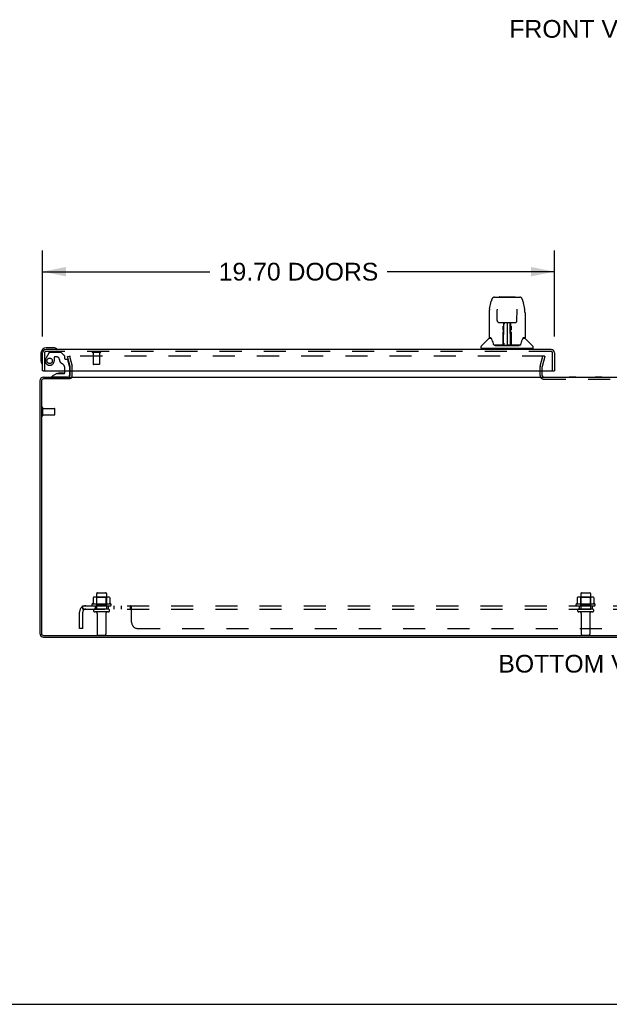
# Model space of a CAD drawing. Header units: inches. Extents: x 0 to 155, y 0 to 100.
# Tile 1 of 19: x 28 to 50, y 0 to 38. Entities that reach past the tile are written whole.
import ezdxf

# ---------------------------------------------------------------- set-up
doc = ezdxf.new("R2010")
doc.units = ezdxf.units.IN
doc.header["$LTSCALE"] = 8.5
doc.header["$MEASUREMENT"] = 0
doc.linetypes.add('HIDDEN', pattern=[0.2, 0.1, -0.1])
doc.layers.get('0').update_dxf_attribs({"linetype": 'CONTINUOUS'})
for name, color, linetype in [('DEFAULT_2', 8, 'HIDDEN'), ('DIMENSIONS', 7, 'CONTINUOUS'), ('DOOR_ASSEMBLY_LEFT', 7, 'CONTINUOUS'), ('SUBPANEL', 7, 'CONTINUOUS')]:
    doc.layers.add(name, color=color, linetype=linetype)
doc.styles.get("Standard").update_dxf_attribs({"font": 'arial.ttf'})
doc.dimstyles.new('DIMSTYLE_1', dxfattribs={"dimtxt": 0.681818, "dimasz": 0.909091, "dimexe": 0.09, "dimexo": 0.07, "dimgap": 0.0375, "dimtad": 0, "dimtih": 1, "dimtoh": 1, "dimzin": 4, "dimdsep": 46, "dimtxsty": 'Standard', "dimblk": '_FILLED', "dimblk1": '_FILLED', "dimblk2": '_FILLED', "dimcen": 0.09, "dimadec": 3, "dimazin": 1, "dimtfac": 1, "dimtdec": 3, "dimtofl": 0, "dimtmove": 0, "dimatfit": 3, "dimldrblk": '_FILLED', "dimfxl": 0, "dimtolj": 1, "dimtzin": 4, "dimarcsym": 0})

# ---------------------------------------------------------------- blocks, each defined once
blk = doc.blocks.new('_FILLED')
at = {"color": 0, "linetype": 'ByBlock'}
blk.add_solid([(0, 0), (-1, 0.2), (-1, -0.2)], dxfattribs=at)
blk = doc.blocks.new('*D10')
at = {"layer": 'DIMENSIONS', "color": 2, "linetype": 'Continuous'}
for p, q in [((28.569, 25.706), (28.569, 29.016)), ((48.269, 25.706), (48.269, 29.016)), ((28.569, 28.198), (35.011, 28.198)), ((48.269, 28.198), (41.826, 28.198))]:
    blk.add_line(p, q, dxfattribs=at)
at = {"layer": 'DIMENSIONS', "color": 2, "linetype": 'Continuous', "xscale": 0.9090909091, "yscale": 0.9090909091, "zscale": 0.9090909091, "rotation": 180}
blk.add_blockref('_FILLED', (28.569, 28.198), dxfattribs=at)
at = {"layer": 'DIMENSIONS', "color": 2, "linetype": 'Continuous', "xscale": 0.9090909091, "yscale": 0.9090909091, "zscale": 0.9090909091}
blk.add_blockref('_FILLED', (48.269, 28.198), dxfattribs=at)
at = {"layer": 'DIMENSIONS', "color": 2, "linetype": 'Continuous', "insert": (38.419, 28.539), "char_height": 0.68182, "width": 6.13383, "attachment_point": 2, "line_spacing_factor": 0.9}
blk.add_mtext('19.70 DOORS', dxfattribs=at)

msp = doc.modelspace()

# ---------------------------------------------------------------- linework, layer by layer
at = {"color": 3, "linetype": 'Continuous'}
for p, q in [((29.639, 24.206), (29.639, 24.379)), ((47.789, 24.206), (47.789, 24.379)), ((28.464, 23.991), (28.464, 14.281)), ((28.527, 23.993), (28.527, 14.279)), ((29.636, 24.073), (28.607, 24.073)), ((28.609, 24.136), (29.639, 24.136)), ((29.666, 24.136), (69.262, 24.136)), ((28.607, 14.199), (70.321, 14.199)), ((28.609, 14.136), (70.319, 14.136))]:
    msp.add_line(p, q, dxfattribs=at)
at = {"color": 7, "linetype": 'Continuous'}
for p, q in [((29.639, 24.075), (29.639, 24.136)), ((48.836, 24.141), (48.836, 24.136)), ((49.092, 24.141), (48.836, 24.141)), ((49.092, 24.141), (49.092, 24.136)), ((49.836, 24.141), (49.836, 24.136)), ((50.092, 24.141), (49.836, 24.141)), ((50.092, 24.141), (50.092, 24.136)), ((0, 0), (154.545, 0))]:
    msp.add_line(p, q, dxfattribs=at)
at = {"color": 3, "linetype": 'Continuous'}
for centre, radius, start, end in [((28.609, 23.991), 0.145, 90, 180), ((28.607, 23.993), 0.08, 90, 180), ((29.569, 24.206), 0.07, 273.2317, 360), ((47.859, 24.206), 0.07, 191.25, 270), ((28.609, 14.281), 0.145, 180, 270), ((28.607, 14.279), 0.08, 180, 270)]:
    msp.add_arc(centre, radius, start, end, dxfattribs=at)
at = {"color": 7, "linetype": 'Continuous'}
msp.add_arc((47.859, 24.206), 0.07, 180, 191.25, dxfattribs=at)
at = {"layer": 'DEFAULT_2', "color": 8, "linetype": 'HIDDEN'}
for p, q in [((29.535, 24.929), (29.607, 24.949)), ((29.638, 24.545), (29.535, 24.929)), ((29.607, 24.949), (29.71, 24.565)), ((47.871, 24.949), (29.63, 24.949)), ((47.718, 24.565), (47.821, 24.949)), ((47.893, 24.929), (47.791, 24.545)), ((47.893, 24.929), (47.821, 24.949)), ((29.639, 24.379), (29.639, 24.535)), ((29.714, 24.206), (29.714, 24.535)), ((47.714, 24.206), (47.714, 24.535)), ((47.789, 24.379), (47.789, 24.535)), ((47.859, 24.061), (51.069, 24.061)), ((28.539, 22.669), (28.539, 22.953)), ((28.582, 22.669), (28.582, 22.953)), ((28.582, 22.935), (29.029, 22.935)), ((29.039, 22.697), (29.039, 22.925)), ((28.582, 22.687), (29.029, 22.687)), ((30.52, 15.651), (30.52, 15.433)), ((31.095, 15.672), (30.584, 15.672)), ((30.656, 15.652), (30.636, 15.672)), ((30.652, 15.806), (30.652, 15.211)), ((30.656, 15.356), (30.656, 15.652)), ((31.023, 15.652), (30.656, 15.652)), ((30.682, 15.836), (30.997, 15.836)), ((31.023, 15.652), (31.043, 15.672)), ((31.023, 15.356), (31.023, 15.652)), ((31.027, 15.806), (31.027, 15.211)), ((31.158, 15.651), (31.158, 15.433)), ((49.145, 15.651), (49.145, 15.433)), ((49.72, 15.672), (49.209, 15.672)), ((49.281, 15.652), (49.261, 15.672)), ((49.277, 15.806), (49.277, 15.211)), ((49.648, 15.652), (49.281, 15.652)), ((49.281, 15.356), (49.281, 15.652)), ((49.307, 15.836), (49.622, 15.836)), ((49.648, 15.652), (49.668, 15.672)), ((49.648, 15.356), (49.648, 15.652)), ((49.652, 15.806), (49.652, 15.211)), ((49.783, 15.651), (49.783, 15.433)), ((31.195, 15.406), (30.483, 15.406)), ((30.505, 15.336), (31.173, 15.336)), ((31.097, 15.211), (30.582, 15.211)), ((30.656, 15.356), (30.636, 15.336)), ((31.023, 15.356), (30.656, 15.356)), ((31.023, 15.356), (31.043, 15.336)), ((49.82, 15.406), (49.108, 15.406)), ((49.13, 15.336), (49.798, 15.336)), ((49.722, 15.211), (49.207, 15.211)), ((49.281, 15.356), (49.261, 15.336)), ((49.648, 15.356), (49.281, 15.356)), ((49.648, 15.356), (49.668, 15.336)), ((31.097, 15.101), (30.582, 15.101)), ((30.674, 15.039), (30.674, 14.241)), ((31.004, 15.039), (31.004, 14.241)), ((49.722, 15.101), (49.207, 15.101)), ((49.299, 15.039), (49.299, 14.241)), ((49.629, 15.039), (49.629, 14.241)), ((30.704, 14.211), (30.974, 14.211)), ((49.329, 14.211), (49.599, 14.211))]:
    msp.add_line(p, q, dxfattribs=at)
for points in [[(29.63, 24.949), (29.629, 24.949), (29.627, 24.949), (29.626, 24.948), (29.624, 24.948), (29.623, 24.947), (29.622, 24.946), (29.621, 24.945), (29.619, 24.944), (29.618, 24.943), (29.618, 24.942), (29.617, 24.941), (29.616, 24.939), (29.616, 24.938), (29.615, 24.937), (29.615, 24.935), (29.615, 24.934)], [(29.615, 24.934), (29.615, 24.934), (29.615, 24.932), (29.616, 24.931)], [(47.882, 24.943), (47.881, 24.944), (47.88, 24.945), (47.879, 24.946), (47.878, 24.947), (47.876, 24.948), (47.875, 24.948), (47.874, 24.949), (47.872, 24.949), (47.871, 24.949)], [(47.882, 24.943), (47.883, 24.942), (47.884, 24.941), (47.885, 24.939), (47.885, 24.938), (47.885, 24.937), (47.886, 24.935), (47.886, 24.934)], [(47.886, 24.934), (47.886, 24.934), (47.885, 24.932), (47.885, 24.931)], [(30.526, 15.66), (30.525, 15.659), (30.523, 15.658), (30.522, 15.657), (30.521, 15.656), (30.521, 15.654), (30.52, 15.652), (30.52, 15.651)], [(31.152, 15.66), (31.154, 15.659), (31.155, 15.658), (31.156, 15.657), (31.157, 15.656), (31.158, 15.654), (31.158, 15.652), (31.158, 15.651)], [(49.151, 15.66), (49.15, 15.659), (49.148, 15.658), (49.147, 15.657), (49.146, 15.656), (49.146, 15.654), (49.145, 15.652), (49.145, 15.651)], [(49.777, 15.66), (49.779, 15.659), (49.78, 15.658), (49.781, 15.657), (49.782, 15.656), (49.783, 15.654), (49.783, 15.652), (49.783, 15.651)], [(30.52, 15.433), (30.52, 15.432), (30.52, 15.43), (30.52, 15.429), (30.519, 15.429), (30.519, 15.428), (30.519, 15.427), (30.518, 15.427), (30.518, 15.426), (30.518, 15.426), (30.517, 15.426), (30.517, 15.425), (30.517, 15.425), (30.516, 15.425), (30.516, 15.425), (30.516, 15.424), (30.516, 15.424), (30.515, 15.424), (30.515, 15.424)], [(31.163, 15.424), (31.163, 15.424), (31.163, 15.424), (31.163, 15.424), (31.162, 15.425), (31.162, 15.425), (31.162, 15.425), (31.161, 15.425), (31.161, 15.426), (31.161, 15.426), (31.16, 15.426), (31.16, 15.427), (31.16, 15.427), (31.159, 15.428), (31.159, 15.429), (31.159, 15.429), (31.158, 15.43), (31.158, 15.432), (31.158, 15.433)], [(49.145, 15.433), (49.145, 15.432), (49.145, 15.43), (49.145, 15.429), (49.144, 15.429), (49.144, 15.428), (49.144, 15.427), (49.143, 15.427), (49.143, 15.426), (49.143, 15.426), (49.142, 15.426), (49.142, 15.425), (49.142, 15.425), (49.141, 15.425), (49.141, 15.425), (49.141, 15.424), (49.141, 15.424), (49.14, 15.424), (49.14, 15.424)], [(49.788, 15.424), (49.788, 15.424), (49.788, 15.424), (49.788, 15.424), (49.787, 15.425), (49.787, 15.425), (49.787, 15.425), (49.786, 15.425), (49.786, 15.426), (49.786, 15.426), (49.785, 15.426), (49.785, 15.427), (49.785, 15.427), (49.784, 15.428), (49.784, 15.429), (49.784, 15.429), (49.783, 15.43), (49.783, 15.432), (49.783, 15.433)]]:
    msp.add_lwpolyline(points, dxfattribs=at)
for centre, radius, start, end in [((29.599, 24.535), 0.04, 0, 15), ((29.599, 24.535), 0.115, 0, 15), ((47.829, 24.535), 0.115, 165, 180), ((47.829, 24.535), 0.04, 165, 180), ((29.569, 24.206), 0.145, 308.7549, 360), ((47.859, 24.206), 0.145, 180, 270), ((28.561, 22.953), 0.0215, 360, 180), ((29.029, 22.925), 0.01, 360, 90), ((28.561, 22.669), 0.0215, 180, 0), ((29.029, 22.697), 0.01, 270, 0), ((30.584, 15.531), 0.141, 90, 113.95), ((30.682, 15.806), 0.03, 90, 180), ((30.997, 15.806), 0.03, 0, 90), ((31.095, 15.531), 0.141, 66.05, 90), ((49.209, 15.531), 0.141, 90, 113.95), ((49.307, 15.806), 0.03, 90, 180), ((49.622, 15.806), 0.03, 0, 90), ((49.72, 15.531), 0.141, 66.05, 90), ((30.505, 15.375), 0.0384, 124.4497, 270), ((30.839, 14.806), 0.698, 117.6814, 120.6631), ((30.582, 15.156), 0.055, 90, 270), ((31.097, 15.156), 0.055, 270, 90), ((30.839, 14.806), 0.698, 59.3369, 62.3186), ((31.173, 15.375), 0.0384, 270, 55.5503), ((49.13, 15.375), 0.0384, 124.4497, 270), ((49.464, 14.806), 0.698, 117.6814, 120.6631), ((49.207, 15.156), 0.055, 90, 270), ((49.722, 15.156), 0.055, 270, 90), ((49.464, 14.806), 0.698, 59.3369, 62.3186), ((49.798, 15.375), 0.0384, 270, 55.5503), ((30.612, 15.039), 0.0625, 0, 90), ((31.067, 15.039), 0.0625, 90, 180), ((49.237, 15.039), 0.0625, 0, 90), ((49.692, 15.039), 0.0625, 90, 180), ((30.704, 14.241), 0.03, 180, 270), ((30.974, 14.241), 0.03, 270, 360), ((49.329, 14.241), 0.03, 180, 270), ((49.599, 14.241), 0.03, 270, 360)]:
    msp.add_arc(centre, radius, start, end, dxfattribs=at)
at = {"layer": 'DOOR_ASSEMBLY_LEFT', "color": 7, "linetype": 'Continuous'}
for p, q in [((45.77, 26.76), (45.835, 27.065)), ((45.835, 27.066), (45.835, 27.065)), ((45.959, 27.22), (46.928, 27.22)), ((46.15, 27.227), (46.737, 27.227)), ((47.052, 27.065), (47.118, 26.76)), ((45.755, 26.617), (45.755, 25.653)), ((45.755, 26.617), (45.755, 26.617)), ((46.056, 26.755), (46.056, 26.752)), ((46.056, 26.752), (46.056, 26.747)), ((46.056, 26.747), (46.056, 26.741)), ((46.056, 26.741), (46.056, 26.735)), ((46.056, 26.735), (46.057, 26.726)), ((46.064, 26.313), (46.057, 26.726)), ((46.824, 26.314), (46.831, 26.733)), ((46.831, 26.745), (46.831, 26.75)), ((46.831, 26.739), (46.831, 26.745)), ((46.831, 26.733), (46.831, 26.739)), ((47.133, 26.617), (47.133, 25.653)), ((46.144, 26.236), (46.204, 26.236)), ((46.245, 26.237), (46.642, 26.237)), ((46.304, 26.237), (46.301, 25.882)), ((46.306, 25.377), (46.321, 26.237)), ((46.33, 26.232), (46.329, 26.183)), ((46.33, 26.237), (46.33, 26.232)), ((46.444, 26.237), (46.444, 25.366)), ((46.558, 26.183), (46.558, 26.237)), ((46.581, 25.377), (46.566, 26.237)), ((46.586, 25.882), (46.583, 26.237)), ((46.683, 26.236), (46.743, 26.236)), ((46.3, 25.882), (46.301, 25.978)), ((46.301, 25.882), (46.301, 25.862)), ((46.301, 25.862), (46.301, 25.854)), ((46.301, 25.854), (46.302, 25.854)), ((46.317, 25.999), (46.302, 25.999)), ((46.302, 25.993), (46.317, 25.993)), ((46.302, 25.854), (46.302, 25.777)), ((46.302, 25.777), (46.302, 25.777)), ((46.302, 25.766), (46.302, 25.777)), ((46.304, 25.77), (46.302, 25.77)), ((46.585, 25.999), (46.57, 25.999)), ((46.57, 25.993), (46.585, 25.993)), ((46.585, 25.77), (46.583, 25.77)), ((46.585, 25.854), (46.585, 25.777)), ((46.585, 25.777), (46.585, 25.775)), ((46.585, 25.775), (46.585, 25.764)), ((46.586, 25.862), (46.586, 25.882)), ((46.586, 25.854), (46.586, 25.862)), ((46.587, 25.858), (46.587, 25.873)), ((46.587, 25.835), (46.587, 25.858)), ((45.746, 25.629), (45.451, 25.334)), ((45.823, 25.645), (45.763, 25.645)), ((45.767, 25.637), (45.829, 25.637)), ((45.827, 25.641), (45.827, 25.641)), ((45.905, 25.433), (45.905, 25.433)), ((46.29, 25.389), (46.292, 25.711)), ((46.299, 25.685), (46.292, 25.685)), ((46.297, 25.389), (46.299, 25.685)), ((46.299, 25.391), (46.3, 25.402)), ((46.299, 25.384), (46.299, 25.391)), ((46.3, 25.43), (46.302, 25.522)), ((46.3, 25.407), (46.3, 25.43)), ((46.3, 25.402), (46.3, 25.407)), ((46.3, 25.402), (46.3, 25.378)), ((46.302, 25.767), (46.31, 25.767)), ((46.302, 25.762), (46.302, 25.766)), ((46.302, 25.76), (46.302, 25.762)), ((46.302, 25.759), (46.302, 25.76)), ((46.302, 25.758), (46.302, 25.759)), ((46.302, 25.758), (46.302, 25.758)), ((46.302, 25.522), (46.302, 25.757)), ((46.316, 25.444), (46.307, 25.445)), ((46.316, 25.444), (46.315, 25.368)), ((46.58, 25.445), (46.571, 25.444)), ((46.573, 25.368), (46.571, 25.444)), ((46.577, 25.767), (46.585, 25.767)), ((46.585, 25.764), (46.585, 25.761)), ((46.585, 25.761), (46.585, 25.76)), ((46.585, 25.522), (46.585, 25.758)), ((46.585, 25.522), (46.587, 25.43)), ((46.587, 25.43), (46.587, 25.428)), ((46.587, 25.428), (46.587, 25.406)), ((46.587, 25.406), (46.588, 25.391)), ((46.587, 25.378), (46.588, 25.402)), ((46.588, 25.391), (46.588, 25.388)), ((47.057, 25.634), (47.061, 25.641)), ((47.058, 25.637), (47.12, 25.637)), ((47.061, 25.641), (47.061, 25.641)), ((47.064, 25.645), (47.065, 25.646)), ((47.125, 25.645), (47.064, 25.645)), ((47.141, 25.629), (47.436, 25.334)), ((28.509, 25.064), (28.509, 24.775)), ((28.998, 25.264), (28.709, 25.264)), ((29.036, 25.261), (28.998, 25.264)), ((45.44, 25.252), (45.44, 25.306)), ((47.44, 25.244), (45.448, 25.244)), ((45.499, 25.244), (45.499, 25.204)), ((46.291, 25.37), (45.958, 25.37)), ((45.979, 25.362), (46.908, 25.362)), ((46.292, 25.37), (46.291, 25.37)), ((46.296, 25.371), (46.296, 25.369)), ((46.299, 25.383), (46.299, 25.384)), ((46.299, 25.381), (46.299, 25.383)), ((46.299, 25.38), (46.299, 25.381)), ((46.299, 25.379), (46.299, 25.38)), ((46.305, 25.367), (46.309, 25.363)), ((46.31, 25.37), (46.308, 25.37)), ((46.315, 25.368), (46.444, 25.366)), ((46.573, 25.368), (46.444, 25.366)), ((46.579, 25.37), (46.578, 25.37)), ((46.587, 25.378), (46.588, 25.376)), ((46.588, 25.388), (46.588, 25.385)), ((46.588, 25.385), (46.588, 25.383)), ((46.588, 25.383), (46.588, 25.381)), ((46.588, 25.381), (46.588, 25.38)), ((46.588, 25.38), (46.588, 25.379)), ((46.588, 25.38), (46.588, 25.38)), ((46.591, 25.372), (46.592, 25.371)), ((46.592, 25.369), (46.592, 25.371)), ((46.593, 25.364), (46.594, 25.366)), ((46.929, 25.37), (46.596, 25.37)), ((47.389, 25.244), (47.389, 25.204)), ((47.448, 25.252), (47.448, 25.306)), ((28.509, 24.775), (28.512, 24.737)), ((28.589, 24.379), (28.569, 24.379)), ((29.119, 24.274), (28.943, 24.175)), ((29.119, 24.274), (29.396, 24.274)), ((29.207, 24.291), (29.206, 24.291)), ((29.348, 24.291), (29.207, 24.291)), ((29.348, 24.291), (29.348, 24.291)), ((29.427, 24.305), (29.427, 24.379)), ((29.612, 24.379), (29.612, 24.215)), ((48.249, 24.379), (48.269, 24.379)), ((28.943, 24.136), (28.943, 24.175))]:
    msp.add_line(p, q, dxfattribs=at)
at = {"layer": 'DOOR_ASSEMBLY_LEFT', "color": 3, "linetype": 'Continuous'}
for p, q in [((28.569, 24.379), (28.569, 25.069)), ((48.134, 25.204), (28.704, 25.204)), ((48.269, 25.069), (48.269, 24.379)), ((28.589, 24.379), (48.249, 24.379))]:
    msp.add_line(p, q, dxfattribs=at)
at = {"layer": 'DOOR_ASSEMBLY_LEFT', "color": 8, "linetype": 'HIDDEN'}
for p, q in [((28.644, 25.069), (28.644, 24.379)), ((28.829, 25.085), (28.695, 24.852)), ((48.134, 25.129), (28.704, 25.129)), ((28.855, 25.1), (29.268, 25.1)), ((29.404, 24.976), (29.289, 25.092)), ((30.786, 25.086), (30.502, 25.086)), ((30.52, 25.086), (30.52, 24.639)), ((30.768, 25.086), (30.768, 24.639)), ((48.194, 24.379), (48.194, 25.069)), ((29.016, 24.899), (29.016, 24.766)), ((29.126, 24.915), (29.032, 24.915)), ((29.41, 24.962), (29.41, 24.884)), ((29.469, 24.825), (29.513, 24.825)), ((29.612, 24.546), (29.543, 24.802)), ((29.427, 24.379), (29.427, 24.489)), ((29.612, 24.546), (29.612, 24.379)), ((30.758, 24.629), (30.53, 24.629)), ((29.533, 24.136), (28.943, 24.136))]:
    msp.add_line(p, q, dxfattribs=at)
at = {"layer": 'DOOR_ASSEMBLY_LEFT', "color": 7, "linetype": 'Continuous'}
for points in [[(45.959, 27.22), (45.956, 27.22), (45.942, 27.218), (45.929, 27.215), (45.917, 27.21), (45.906, 27.203), (45.895, 27.195), (45.886, 27.186), (45.878, 27.177), (45.871, 27.166), (45.864, 27.155), (45.858, 27.142), (45.853, 27.129), (45.848, 27.114), (45.843, 27.097), (45.838, 27.079), (45.835, 27.066)], [(47.052, 27.066), (47.049, 27.079), (47.045, 27.097), (47.04, 27.114), (47.034, 27.129), (47.029, 27.143), (47.023, 27.155), (47.016, 27.167), (47.009, 27.177), (47.001, 27.187), (46.992, 27.196), (46.981, 27.204), (46.97, 27.21), (46.957, 27.215), (46.944, 27.219), (46.931, 27.22), (46.928, 27.22)], [(45.77, 26.76), (45.764, 26.729), (45.759, 26.69), (45.755, 26.65), (45.755, 26.616)], [(46.056, 26.759), (46.056, 26.759), (46.056, 26.759), (46.056, 26.759), (46.056, 26.758), (46.056, 26.757), (46.056, 26.755)], [(46.831, 26.75), (46.831, 26.754), (46.832, 26.756), (46.832, 26.757), (46.832, 26.758), (46.832, 26.759), (46.832, 26.759)], [(47.133, 26.616), (47.132, 26.65), (47.129, 26.69), (47.123, 26.73), (47.118, 26.76)], [(46.064, 26.314), (46.064, 26.307), (46.066, 26.296), (46.069, 26.285), (46.074, 26.275), (46.081, 26.266), (46.088, 26.258), (46.097, 26.25), (46.107, 26.245), (46.117, 26.24), (46.127, 26.237), (46.138, 26.236), (46.143, 26.236)], [(46.205, 26.236), (46.214, 26.236), (46.225, 26.236), (46.236, 26.237), (46.245, 26.237)], [(46.642, 26.237), (46.652, 26.237), (46.663, 26.236), (46.674, 26.236), (46.682, 26.236)], [(46.744, 26.236), (46.751, 26.236), (46.761, 26.238), (46.772, 26.241), (46.782, 26.245), (46.792, 26.251), (46.8, 26.259), (46.808, 26.267), (46.814, 26.277), (46.818, 26.287), (46.822, 26.297), (46.823, 26.308), (46.824, 26.314)], [(46.292, 25.711), (46.293, 25.737), (46.293, 25.762), (46.293, 25.786), (46.293, 25.809), (46.293, 25.83), (46.293, 25.849), (46.293, 25.867)], [(46.293, 25.957), (46.293, 25.977), (46.293, 25.996), (46.293, 26.015), (46.294, 26.033), (46.294, 26.05), (46.294, 26.067), (46.294, 26.082), (46.294, 26.097)], [(46.302, 26.102), (46.301, 26.101), (46.301, 26.099), (46.299, 26.098), (46.298, 26.097), (46.296, 26.097), (46.294, 26.097)], [(46.302, 26.102), (46.302, 26.087), (46.302, 26.071), (46.302, 26.054), (46.301, 26.036), (46.301, 26.017), (46.301, 25.997), (46.301, 25.978)], [(46.301, 25.862), (46.301, 25.861), (46.302, 25.858), (46.302, 25.854)], [(46.585, 25.854), (46.585, 25.858), (46.586, 25.861)], [(46.587, 25.882), (46.586, 25.978), (46.586, 25.997), (46.586, 26.017), (46.586, 26.036), (46.586, 26.054), (46.586, 26.071), (46.586, 26.087), (46.586, 26.102)], [(46.588, 25.738), (46.587, 25.764), (46.587, 25.789), (46.587, 25.813), (46.587, 25.835)], [(46.594, 26.097), (46.594, 26.082), (46.594, 26.067), (46.594, 26.05), (46.594, 26.033), (46.594, 26.015), (46.594, 25.996), (46.594, 25.977), (46.594, 25.957)], [(46.594, 25.867), (46.594, 25.849), (46.594, 25.83), (46.594, 25.809), (46.595, 25.786), (46.595, 25.762), (46.595, 25.737), (46.595, 25.711), (46.598, 25.389)], [(45.823, 25.646), (45.823, 25.646), (45.823, 25.646), (45.823, 25.645)], [(45.823, 25.645), (45.824, 25.645), (45.824, 25.644), (45.825, 25.643), (45.826, 25.643)], [(45.826, 25.643), (45.825, 25.643), (45.825, 25.644), (45.824, 25.645), (45.824, 25.645), (45.825, 25.645)], [(45.826, 25.643), (45.826, 25.642), (45.827, 25.641)], [(45.832, 25.637), (45.83, 25.639), (45.829, 25.64), (45.828, 25.641), (45.827, 25.642), (45.826, 25.643)], [(45.827, 25.641), (45.83, 25.634), (45.844, 25.606), (45.859, 25.57), (45.875, 25.528), (45.891, 25.48), (45.905, 25.433)], [(45.905, 25.433), (45.908, 25.425), (45.913, 25.412), (45.918, 25.401), (45.923, 25.393), (45.928, 25.386)], [(46.302, 25.758), (46.302, 25.758), (46.302, 25.758)], [(46.585, 25.76), (46.585, 25.759), (46.585, 25.759), (46.585, 25.758)], [(46.591, 25.389), (46.588, 25.712), (46.588, 25.738)], [(46.959, 25.385), (46.965, 25.392), (46.97, 25.401), (46.974, 25.411), (46.979, 25.424), (46.982, 25.433)], [(46.982, 25.433), (46.996, 25.479), (47.012, 25.527), (47.028, 25.569), (47.043, 25.605), (47.057, 25.634)], [(47.062, 25.643), (47.061, 25.642), (47.06, 25.641), (47.059, 25.64), (47.057, 25.639), (47.055, 25.637)], [(47.061, 25.641), (47.061, 25.642), (47.062, 25.643)], [(47.062, 25.643), (47.062, 25.643), (47.063, 25.644), (47.064, 25.645), (47.064, 25.645)], [(47.063, 25.645), (47.063, 25.645), (47.063, 25.645), (47.063, 25.644), (47.062, 25.643), (47.062, 25.643)], [(45.928, 25.386), (45.934, 25.38), (45.94, 25.375), (45.948, 25.371), (45.955, 25.37), (45.958, 25.37)], [(46.289, 25.37), (46.291, 25.37), (46.293, 25.371), (46.294, 25.372), (46.296, 25.373), (46.296, 25.375), (46.297, 25.377)], [(46.292, 25.366), (46.292, 25.367), (46.291, 25.367), (46.291, 25.366), (46.29, 25.366), (46.289, 25.365), (46.289, 25.364)], [(46.299, 25.377), (46.298, 25.376), (46.298, 25.374), (46.297, 25.372), (46.295, 25.371), (46.293, 25.37), (46.292, 25.37)], [(46.292, 25.37), (46.293, 25.37), (46.295, 25.371), (46.296, 25.371)], [(46.293, 25.366), (46.293, 25.366), (46.293, 25.366), (46.293, 25.366), (46.293, 25.366), (46.292, 25.366), (46.292, 25.366)], [(46.296, 25.371), (46.297, 25.372), (46.297, 25.373), (46.298, 25.374), (46.298, 25.375), (46.299, 25.376), (46.299, 25.376), (46.299, 25.376), (46.299, 25.377), (46.299, 25.377), (46.299, 25.377), (46.299, 25.377), (46.299, 25.378), (46.299, 25.378), (46.299, 25.378), (46.299, 25.378), (46.299, 25.379), (46.299, 25.379)], [(46.296, 25.371), (46.298, 25.372), (46.299, 25.374)], [(46.299, 25.374), (46.3, 25.375), (46.3, 25.378)], [(46.305, 25.37), (46.304, 25.371), (46.303, 25.371), (46.302, 25.372), (46.302, 25.372), (46.301, 25.373), (46.3, 25.374), (46.3, 25.375), (46.299, 25.375)], [(46.299, 25.373), (46.299, 25.373), (46.3, 25.372), (46.301, 25.37), (46.302, 25.369), (46.304, 25.368), (46.305, 25.367)], [(46.308, 25.37), (46.308, 25.37), (46.307, 25.37), (46.306, 25.37), (46.305, 25.37)], [(46.309, 25.363), (46.31, 25.362), (46.311, 25.362)], [(46.577, 25.362), (46.577, 25.362), (46.578, 25.363), (46.582, 25.367)], [(46.581, 25.37), (46.58, 25.37), (46.579, 25.37)], [(46.588, 25.375), (46.587, 25.374), (46.587, 25.373), (46.586, 25.372), (46.585, 25.372), (46.584, 25.371), (46.583, 25.37), (46.581, 25.37)], [(46.582, 25.367), (46.583, 25.367), (46.584, 25.368), (46.586, 25.369), (46.587, 25.37), (46.588, 25.371), (46.588, 25.372), (46.589, 25.373), (46.589, 25.373)], [(46.588, 25.379), (46.588, 25.379), (46.588, 25.378), (46.588, 25.378), (46.588, 25.378), (46.588, 25.377), (46.589, 25.377), (46.589, 25.377), (46.589, 25.377), (46.589, 25.376), (46.589, 25.376), (46.589, 25.375), (46.589, 25.375), (46.59, 25.374), (46.59, 25.373), (46.591, 25.372)], [(46.588, 25.376), (46.588, 25.374), (46.59, 25.372), (46.591, 25.371), (46.592, 25.371)], [(46.591, 25.377), (46.591, 25.375), (46.592, 25.374), (46.593, 25.372), (46.594, 25.371), (46.596, 25.37), (46.598, 25.37)], [(46.592, 25.371), (46.593, 25.37), (46.595, 25.37)], [(46.593, 25.364), (46.593, 25.364), (46.593, 25.363), (46.594, 25.363), (46.594, 25.363), (46.594, 25.363), (46.595, 25.363), (46.595, 25.363), (46.596, 25.363), (46.597, 25.364), (46.597, 25.364), (46.598, 25.364), (46.599, 25.364)], [(46.595, 25.37), (46.596, 25.37), (46.596, 25.37)], [(46.93, 25.37), (46.932, 25.37), (46.939, 25.371), (46.947, 25.374), (46.953, 25.379), (46.959, 25.385)]]:
    msp.add_lwpolyline(points, dxfattribs=at)
at = {"layer": 'DOOR_ASSEMBLY_LEFT', "color": 8, "linetype": 'HIDDEN'}
msp.add_circle((28.844, 24.766), 0.103, dxfattribs=at)
at = {"layer": 'DOOR_ASSEMBLY_LEFT', "color": 7, "linetype": 'Continuous'}
for centre, radius, start, end in [((46.15, 27.207), 0.0197, 90, 139.7821), ((46.737, 27.207), 0.0197, 40.2179, 90), ((46.304, 25.761), 0.00886, 359, 89), ((46.583, 25.761), 0.00886, 91, 181), ((45.767, 25.608), 0.0295, 90, 135), ((45.763, 25.653), 0.00787, 180, 270), ((47.12, 25.608), 0.0295, 45, 90), ((47.125, 25.653), 0.00787, 270, 360), ((28.709, 25.064), 0.2, 90, 180), ((28.998, 25.014), 0.25, 59.1101, 90), ((29.119, 25.219), 0.015, 270, 353.6204), ((29.119, 25.216), 0.015, 6.3796, 59.1101), ((45.479, 25.306), 0.0394, 135, 180), ((45.448, 25.252), 0.00787, 180, 270), ((46.304, 25.37), 0.00787, 182, 258.8671), ((46.315, 25.377), 0.00886, 179, 269), ((46.315, 25.377), 0.00886, 179.0026, 257.5816), ((46.572, 25.377), 0.00886, 271, 1), ((46.584, 25.37), 0.00787, 281.1329, 358), ((47.408, 25.306), 0.0394, 0, 45), ((47.44, 25.252), 0.00787, 270, 360), ((28.759, 24.775), 0.25, 180, 210.8899), ((28.557, 24.654), 0.015, 210.8899, 263.6204), ((28.554, 24.654), 0.015, 276.3796, 360), ((29.207, 24.201), 0.09, 90.672, 125.1877), ((29.347, 24.201), 0.09, 55.0768, 89.328), ((29.396, 24.305), 0.031, 270, 360), ((29.533, 24.215), 0.079, 270, 360)]:
    msp.add_arc(centre, radius, start, end, dxfattribs=at)
at = {"layer": 'DOOR_ASSEMBLY_LEFT', "color": 3, "linetype": 'Continuous'}
for centre, start, end in [((28.704, 25.069), 90, 180), ((48.134, 25.069), 0, 90)]:
    msp.add_arc(centre, 0.135, start, end, dxfattribs=at)
at = {"layer": 'DOOR_ASSEMBLY_LEFT', "color": 8, "linetype": 'HIDDEN'}
for centre, radius, start, end in [((28.704, 25.069), 0.06, 90, 180), ((28.855, 25.07), 0.03, 90, 150), ((29.268, 25.07), 0.03, 45, 90), ((30.502, 25.108), 0.0215, 90, 270), ((30.786, 25.108), 0.0215, 270, 90), ((48.134, 25.069), 0.06, 0, 90), ((28.844, 24.766), 0.172, 150, 360), ((29.032, 24.899), 0.016, 90, 180), ((29.126, 24.825), 0.09, 0, 90), ((29.401, 24.825), 0.185, 180, 244.2582), ((29.239, 24.489), 0.188, 0, 64.2582), ((29.39, 24.962), 0.02, 0, 45), ((29.469, 24.884), 0.059, 180, 270), ((29.513, 24.794), 0.031, 15, 90), ((30.53, 24.639), 0.01, 180, 270), ((30.758, 24.639), 0.01, 270, 360)]:
    msp.add_arc(centre, radius, start, end, dxfattribs=at)
at = {"layer": 'SUBPANEL', "color": 8, "linetype": 'HIDDEN'}
for p, q in [((30.082, 15.282), (30.161, 15.186)), ((30.12, 15.211), (30.12, 15.336)), ((30.12, 15.336), (68.808, 15.336)), ((30.12, 15.211), (68.808, 15.211)), ((30.125, 15.25), (30.125, 15.251)), ((30.126, 15.248), (30.125, 15.25)), ((30.126, 15.246), (30.126, 15.248)), ((30.127, 15.245), (30.126, 15.246)), ((30.127, 15.243), (30.127, 15.245)), ((30.128, 15.242), (30.127, 15.243)), ((30.128, 15.24), (30.128, 15.242)), ((30.148, 15.193), (30.143, 15.198)), ((30.589, 15.336), (30.589, 15.211)), ((31.089, 15.336), (31.089, 15.211)), ((31.317, 15.336), (31.317, 15.211)), ((31.598, 15.336), (31.598, 15.211)), ((31.96, 15.211), (31.96, 15.336)), ((31.961, 15.336), (31.96, 15.336)), ((31.964, 15.336), (31.963, 15.336)), ((31.974, 15.2), (31.972, 15.202)), ((31.975, 15.198), (31.973, 15.2)), ((31.976, 15.196), (31.975, 15.198)), ((31.977, 15.195), (31.976, 15.197)), ((31.985, 15.301), (31.981, 15.311)), ((31.995, 15.282), (31.994, 15.284)), ((31.995, 14.711), (31.995, 15.282)), ((49.214, 15.336), (49.214, 15.211)), ((49.714, 15.336), (49.714, 15.211)), ((29.995, 14.461), (29.995, 15.099)), ((30.12, 14.461), (30.12, 15.099)), ((30.12, 14.461), (29.995, 14.461)), ((32.245, 14.461), (66.683, 14.461))]:
    msp.add_line(p, q, dxfattribs=at)
for points in [[(30.082, 15.282), (30.084, 15.284), (30.086, 15.286), (30.088, 15.289), (30.089, 15.291), (30.091, 15.294), (30.093, 15.297), (30.094, 15.301), (30.096, 15.304), (30.097, 15.307)], [(30.097, 15.307), (30.1, 15.314), (30.102, 15.317), (30.103, 15.32), (30.105, 15.323), (30.106, 15.326), (30.108, 15.328), (30.109, 15.33), (30.111, 15.332), (30.113, 15.334), (30.115, 15.335), (30.116, 15.336), (30.118, 15.336), (30.119, 15.336), (30.12, 15.336)], [(30.12, 15.271), (30.12, 15.271), (30.12, 15.271), (30.12, 15.271), (30.12, 15.271), (30.12, 15.271), (30.12, 15.27), (30.12, 15.27), (30.12, 15.269), (30.12, 15.269), (30.12, 15.268), (30.12, 15.268)], [(30.125, 15.251), (30.124, 15.253), (30.124, 15.253), (30.124, 15.254), (30.124, 15.255), (30.123, 15.256), (30.123, 15.256), (30.123, 15.257), (30.123, 15.258), (30.123, 15.259), (30.122, 15.259), (30.122, 15.26), (30.122, 15.261), (30.122, 15.262), (30.122, 15.262), (30.122, 15.263), (30.122, 15.264), (30.121, 15.264), (30.121, 15.265), (30.121, 15.266), (30.121, 15.266), (30.121, 15.267), (30.121, 15.268), (30.121, 15.268), (30.121, 15.269), (30.121, 15.269), (30.12, 15.27), (30.12, 15.27), (30.12, 15.27), (30.12, 15.271), (30.12, 15.271)], [(30.143, 15.198), (30.141, 15.2), (30.139, 15.202), (30.137, 15.203), (30.135, 15.205), (30.133, 15.206), (30.131, 15.208), (30.129, 15.209), (30.127, 15.21), (30.125, 15.21), (30.123, 15.211), (30.122, 15.211), (30.12, 15.211)], [(30.143, 15.207), (30.143, 15.207), (30.143, 15.207), (30.143, 15.207), (30.143, 15.208), (30.143, 15.208), (30.143, 15.208), (30.143, 15.208), (30.142, 15.209), (30.142, 15.209), (30.142, 15.21), (30.142, 15.21), (30.141, 15.211), (30.141, 15.211), (30.141, 15.212), (30.14, 15.212), (30.14, 15.213), (30.14, 15.213), (30.139, 15.214), (30.139, 15.215), (30.139, 15.215), (30.138, 15.216), (30.138, 15.217), (30.138, 15.217), (30.137, 15.218), (30.137, 15.219), (30.137, 15.219), (30.136, 15.22), (30.136, 15.221), (30.136, 15.222), (30.135, 15.222), (30.135, 15.223), (30.135, 15.224), (30.134, 15.225), (30.134, 15.226), (30.134, 15.226), (30.133, 15.227), (30.133, 15.228), (30.132, 15.229), (30.132, 15.23), (30.132, 15.231), (30.131, 15.232), (30.131, 15.233), (30.131, 15.234), (30.13, 15.235), (30.13, 15.235), (30.13, 15.236), (30.129, 15.237), (30.129, 15.238), (30.129, 15.239), (30.128, 15.24)], [(30.141, 15.211), (30.141, 15.21), (30.141, 15.21), (30.142, 15.21), (30.142, 15.209), (30.142, 15.209), (30.143, 15.208), (30.143, 15.208), (30.143, 15.208), (30.143, 15.208), (30.143, 15.207), (30.143, 15.207)], [(30.161, 15.186), (30.161, 15.185), (30.16, 15.185), (30.159, 15.185), (30.159, 15.185), (30.158, 15.186), (30.157, 15.186), (30.156, 15.187), (30.155, 15.187), (30.154, 15.188), (30.152, 15.189), (30.151, 15.191), (30.149, 15.192), (30.148, 15.193)], [(31.976, 15.323), (31.974, 15.326), (31.972, 15.328), (31.971, 15.33), (31.969, 15.332), (31.967, 15.334), (31.966, 15.335), (31.964, 15.336), (31.963, 15.336), (31.961, 15.336), (31.96, 15.336)], [(31.972, 15.202), (31.971, 15.203), (31.97, 15.205), (31.969, 15.206), (31.967, 15.208), (31.966, 15.209), (31.965, 15.21), (31.964, 15.21), (31.962, 15.211), (31.961, 15.211), (31.96, 15.211)], [(31.972, 15.202), (31.971, 15.204), (31.969, 15.206), (31.968, 15.207), (31.967, 15.208), (31.965, 15.21), (31.964, 15.21), (31.963, 15.211), (31.961, 15.211), (31.96, 15.211)], [(31.978, 15.317), (31.977, 15.32), (31.976, 15.323), (31.974, 15.326), (31.972, 15.328), (31.971, 15.33), (31.969, 15.332)], [(31.995, 15.186), (31.994, 15.185), (31.992, 15.185), (31.991, 15.185), (31.989, 15.185), (31.988, 15.186), (31.986, 15.186), (31.985, 15.187), (31.984, 15.188), (31.982, 15.189), (31.981, 15.19), (31.98, 15.192), (31.978, 15.193), (31.977, 15.195)], [(31.981, 15.311), (31.98, 15.314), (31.978, 15.317)], [(31.994, 15.185), (31.992, 15.185), (31.991, 15.185), (31.99, 15.185), (31.988, 15.186), (31.987, 15.186), (31.986, 15.187), (31.984, 15.187), (31.983, 15.188), (31.982, 15.189), (31.981, 15.191), (31.979, 15.192), (31.978, 15.193)], [(31.993, 15.286), (31.991, 15.289), (31.99, 15.291), (31.988, 15.294), (31.987, 15.297), (31.985, 15.301)], [(31.995, 15.282), (31.994, 15.284), (31.993, 15.286), (31.991, 15.289), (31.99, 15.291), (31.988, 15.294)]]:
    msp.add_lwpolyline(points, dxfattribs=at)
for centre, radius, start, end in [((30.232, 15.099), 0.237, 90, 180), ((30.232, 15.099), 0.112, 90, 180), ((32.245, 14.711), 0.25, 180, 270)]:
    msp.add_arc(centre, radius, start, end, dxfattribs=at)

# ---------------------------------------------------------------- texts
at = {"layer": 'DIMENSIONS', "color": 2, "linetype": 'Continuous', "attachment_point": 2, "line_spacing_factor": 0.9}
for s, insert, char_height, width in [('FRONT VIEW', (49.519, 37.884), 0.6818, 5.96654), ('BOTTOM VIEW', (49.493, 13.45), 0.68182, 6.75735)]:
    msp.add_mtext(s, dxfattribs=dict(at, insert=insert, char_height=char_height, width=width))

# ---------------------------------------------------------------- dimensions: what is measured, and where the dimension line sits
at = {"layer": 'DIMENSIONS', "color": 2, "linetype": 'Continuous'}
dim = msp.add_linear_dim(base=(28.569, 28.198), p1=(48.269, 25.636), p2=(28.569, 25.636), angle=180, text='<> DOORS', dimstyle='DIMSTYLE_1', dxfattribs=at)
dim.commit()
dim.dimension.update_dxf_attribs({"geometry": '*D10', "text_midpoint": (38.419, 28.198), "dimtype": 160})

doc.saveas('drawing.dxf')
